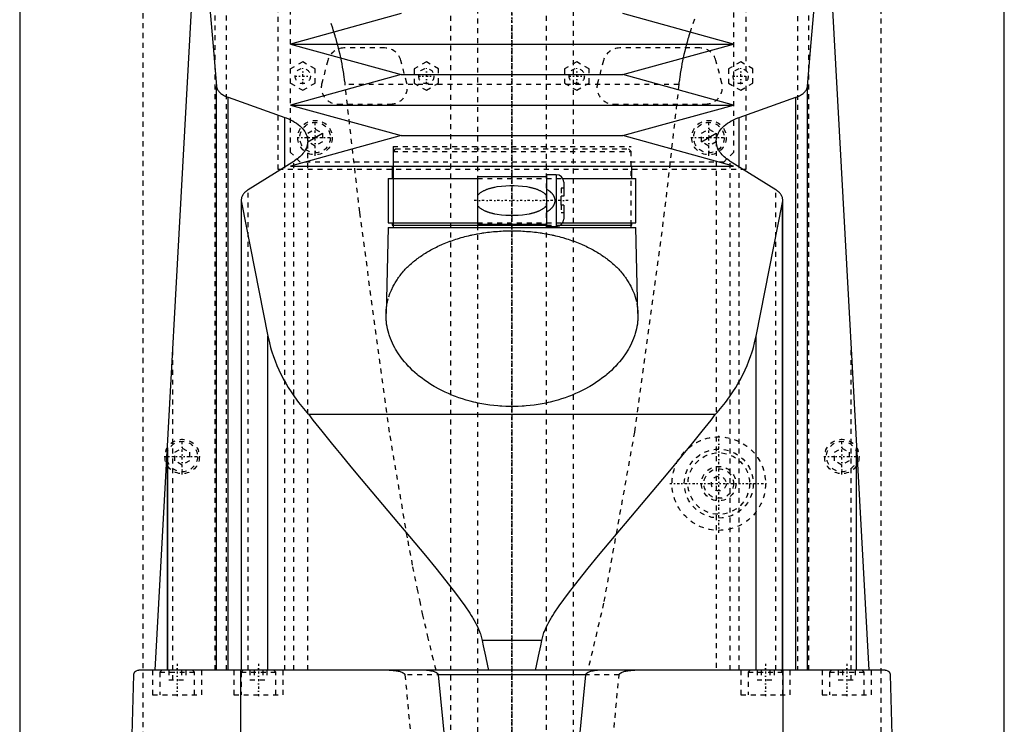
# Model space of a CAD drawing. Extents: x -120 to 120, y -123 to 447.
# Tile 6 of 11: x -100 to 100, y 106 to 249. Entities that reach past the tile are written whole.
import ezdxf

# ---------------------------------------------------------------- set-up
doc = ezdxf.new("R2010")
doc.units = 0
doc.linetypes.add('CENTER', pattern=[1.5, 0.45, -0.5, 0.05, -0.5])
doc.linetypes.add('DASHED', pattern=[2, 1, -1])
for name, color, linetype in [('AM_0', 7, 'CONTINUOUS'), ('AM_10', 7, 'CONTINUOUS'), ('AM_3', 7, 'DASHED'), ('AM_7', 7, 'CENTER')]:
    doc.layers.add(name, color=color, linetype=linetype)

msp = doc.modelspace()

# ---------------------------------------------------------------- linework, layer by layer
at = {"layer": 'AM_0', "color": 7, "linetype": 'CONTINUOUS'}
for p, q in [((-100, 363), (-100, 25)), ((100, 25), (100, 363)), ((-72.48, 116.6), (-61.98, 307.16)), ((61.98, 307.16), (72.48, 116.6)), ((-22.5, 250), (-45, 243.8)), ((45, 243.8), (22.5, 250)), ((-45, 243.8), (-22.5, 237.6)), ((-45, 243.8), (45, 243.8)), ((22.5, 237.6), (45, 243.8)), ((-22.5, 237.6), (-45, 231.4)), ((-22.5, 237.6), (22.5, 237.6)), ((45, 231.4), (22.5, 237.6)), ((-60, 116.6), (-60, 235.17)), ((60, 116.6), (60, 235.17)), ((-57.68, 116.6), (-57.68, 232.98)), ((-57.68, 232.98), (-46.13, 228.89)), ((46.13, 228.89), (57.68, 232.98)), ((57.68, 116.6), (57.68, 232.98)), ((-45, 231.4), (-22.5, 225.2)), ((-45, 231.4), (45, 231.4)), ((22.5, 225.2), (45, 231.4)), ((-46.13, 218.85), (-46.13, 228.89)), ((46.13, 218.85), (46.13, 228.89)), ((-22.5, 225.2), (-45, 219)), ((-22.5, 225.2), (22.5, 225.2)), ((45, 219), (22.5, 225.2)), ((-44.32, 219.97), (-53.59, 214.2)), ((-45, 219), (45, 219)), ((-24.35, 219), (-24.35, 216.5)), ((24.35, 216.5), (24.35, 219)), ((53.59, 214.2), (44.32, 219.97)), ((-25.15, 216.5), (-25.15, 207.5)), ((-25.15, 216.5), (-7, 216.5)), ((7, 216.8), (-7, 216.8)), ((-7, 216.8), (-7, 207.2)), ((9, 217.25), (7, 217.25)), ((7, 217.25), (7, 206.75)), ((9, 217.25), (9, 206.75)), ((10.3, 216.5), (25.15, 216.5)), ((25.15, 207.5), (25.15, 216.5)), ((10.5, 215.75), (10.5, 212.9)), ((-55, 212.05), (-55, 116.6)), ((10, 211.1), (10, 212.9)), ((10.5, 212.9), (10, 212.9)), ((55, 116.6), (55, 212.05)), ((-54.96, 116.6), (-54.96, 211.64)), ((-54.96, 211.64), (-49.57, 184.45)), ((10.5, 211.1), (10, 211.1)), ((10.5, 211.1), (10.5, 208.25)), ((49.57, 184.45), (54.96, 211.64)), ((54.96, 116.6), (54.96, 211.64)), ((-25.17, 206.5), (-25.59, 189.04)), ((-25.17, 206.5), (25.18, 206.5)), ((-25.15, 207.5), (-7, 207.5)), ((-24.35, 207.5), (-24.35, 207)), ((-24.35, 207), (7, 207)), ((-24.17, 207), (-24.17, 206.5)), ((-7, 207.2), (7, 207.2)), ((7, 206.75), (9, 206.75)), ((9.83, 207), (24.35, 207)), ((10.3, 207.5), (25.15, 207.5)), ((24.18, 206.5), (24.18, 207)), ((24.35, 207), (24.35, 207.5)), ((25.59, 189.04), (25.18, 206.5)), ((-49.57, 116.6), (-49.57, 184.45)), ((49.57, 116.6), (49.57, 184.45)), ((41.3, 168.52), (-41.3, 168.52)), ((-70, 116.6), (-70, 161.75)), ((-70, 161.67), (-70, 116.6)), ((70, 116.6), (70, 161.75)), ((70, 116.6), (70, 161.67)), ((6.05, 122.62), (-6.05, 122.62)), ((75.83, 116.6), (-75.83, 116.6)), ((-55.06, 34.5), (-55.06, 116.6)), ((55.06, 34.5), (55.06, 116.6)), ((-79, 34.5), (-76.83, 115.63)), ((14.95, 115.63), (-14.95, 115.63)), ((76.83, 115.63), (79, 34.5))]:
    msp.add_line(p, q, dxfattribs=at)
for points in [[(-63.73, 275.44, 0), (-63.09, 269.45, 0), (-61.84, 256.58, 0), (-60.6, 242.59, 0), (-60, 235.17, 0)], [(60, 235.17, 0), (60.6, 242.59, 0), (61.84, 256.58, 0), (63.09, 269.45, 0), (63.73, 275.44, 0)], [(-60, 235.17, 0), (-59.99, 235.1, 0), (-59.96, 234.97, 0), (-59.93, 234.83, 0), (-59.9, 234.76, 0), (-59.88, 234.69, 0), (-59.81, 234.55, 0), (-59.73, 234.41, 0), (-59.64, 234.27, 0), (-59.53, 234.14, 0), (-59.41, 234.01, 0), (-59.34, 233.94, 0), (-59.28, 233.88, 0), (-59.13, 233.75, 0), (-58.97, 233.63, 0), (-58.81, 233.52, 0), (-58.63, 233.41, 0), (-58.44, 233.31, 0), (-58.34, 233.26, 0), (-58.24, 233.21, 0), (-58.03, 233.12, 0), (-57.8, 233.03, 0), (-57.68, 232.98, 0)], [(57.68, 232.98, 0), (57.8, 233.03, 0), (58.03, 233.12, 0), (58.24, 233.21, 0), (58.34, 233.26, 0), (58.44, 233.31, 0), (58.63, 233.41, 0), (58.81, 233.52, 0), (58.97, 233.63, 0), (59.13, 233.75, 0), (59.28, 233.88, 0), (59.34, 233.94, 0), (59.41, 234.01, 0), (59.53, 234.14, 0), (59.64, 234.27, 0), (59.73, 234.41, 0), (59.81, 234.55, 0), (59.88, 234.69, 0), (59.9, 234.76, 0), (59.93, 234.83, 0), (59.96, 234.97, 0), (59.99, 235.1, 0), (60, 235.17, 0)], [(-46.13, 228.89, 0), (-45.89, 228.8, 0), (-45.41, 228.6, 0), (-44.96, 228.4, 0), (-44.75, 228.29, 0), (-44.54, 228.18, 0), (-44.16, 227.95, 0), (-43.79, 227.72, 0), (-43.44, 227.46, 0), (-43.12, 227.2, 0), (-42.83, 226.92, 0), (-42.69, 226.78, 0), (-42.56, 226.64, 0), (-42.32, 226.35, 0), (-42.11, 226.05, 0), (-41.94, 225.74, 0), (-41.79, 225.44, 0), (-41.67, 225.13, 0), (-41.63, 224.97, 0), (-41.59, 224.82, 0), (-41.53, 224.51, 0), (-41.5, 224.21, 0), (-41.5, 224.06, 0)], [(41.5, 224.06, 0), (41.5, 224.21, 0), (41.53, 224.51, 0), (41.59, 224.82, 0), (41.63, 224.97, 0), (41.67, 225.13, 0), (41.79, 225.44, 0), (41.94, 225.74, 0), (42.11, 226.05, 0), (42.32, 226.35, 0), (42.56, 226.64, 0), (42.69, 226.78, 0), (42.83, 226.92, 0), (43.12, 227.2, 0), (43.44, 227.46, 0), (43.79, 227.72, 0), (44.16, 227.96, 0), (44.55, 228.18, 0), (44.75, 228.29, 0), (44.96, 228.4, 0), (45.41, 228.6, 0), (45.89, 228.8, 0), (46.13, 228.89, 0)], [(-41.5, 224.06, 0), (-41.5, 223.94, 0), (-41.52, 223.7, 0), (-41.55, 223.47, 0), (-41.58, 223.34, 0), (-41.6, 223.22, 0), (-41.67, 222.98, 0), (-41.76, 222.74, 0), (-41.86, 222.5, 0), (-41.99, 222.25, 0), (-42.13, 222.01, 0), (-42.21, 221.9, 0), (-42.29, 221.78, 0), (-42.47, 221.54, 0), (-42.67, 221.31, 0), (-42.88, 221.09, 0), (-43.11, 220.87, 0), (-43.35, 220.66, 0), (-43.48, 220.55, 0), (-43.61, 220.45, 0), (-43.89, 220.25, 0), (-44.17, 220.06, 0), (-44.32, 219.97, 0)], [(44.32, 219.97, 0), (44.17, 220.06, 0), (43.88, 220.25, 0), (43.61, 220.45, 0), (43.48, 220.56, 0), (43.35, 220.66, 0), (43.1, 220.87, 0), (42.88, 221.09, 0), (42.66, 221.32, 0), (42.47, 221.55, 0), (42.29, 221.78, 0), (42.21, 221.9, 0), (42.13, 222.02, 0), (41.99, 222.26, 0), (41.86, 222.5, 0), (41.76, 222.74, 0), (41.67, 222.98, 0), (41.6, 223.22, 0), (41.58, 223.35, 0), (41.55, 223.47, 0), (41.52, 223.7, 0), (41.5, 223.94, 0), (41.5, 224.06, 0)], [(-53.59, 214.2, 0), (-53.66, 214.15, 0), (-53.81, 214.05, 0), (-53.95, 213.94, 0), (-54.01, 213.89, 0), (-54.08, 213.84, 0), (-54.2, 213.72, 0), (-54.31, 213.61, 0), (-54.42, 213.49, 0), (-54.52, 213.37, 0), (-54.61, 213.25, 0), (-54.65, 213.19, 0), (-54.69, 213.13, 0), (-54.76, 213, 0), (-54.82, 212.87, 0), (-54.87, 212.75, 0), (-54.92, 212.62, 0), (-54.95, 212.49, 0), (-54.96, 212.43, 0), (-54.97, 212.36, 0), (-54.99, 212.24, 0), (-55, 212.11, 0), (-55, 212.05, 0)], [(55, 212.05, 0), (55, 212.11, 0), (54.99, 212.24, 0), (54.97, 212.36, 0), (54.96, 212.43, 0), (54.95, 212.49, 0), (54.92, 212.62, 0), (54.87, 212.75, 0), (54.82, 212.87, 0), (54.76, 213, 0), (54.69, 213.13, 0), (54.65, 213.19, 0), (54.61, 213.25, 0), (54.52, 213.37, 0), (54.42, 213.49, 0), (54.31, 213.61, 0), (54.2, 213.72, 0), (54.08, 213.84, 0), (54.01, 213.89, 0), (53.95, 213.94, 0), (53.81, 214.05, 0), (53.66, 214.15, 0), (53.59, 214.2, 0)], [(-55, 212.05, 0), (-55, 211.98, 0), (-54.99, 211.85, 0), (-54.97, 211.71, 0), (-54.96, 211.64, 0)], [(54.96, 211.64, 0), (54.97, 211.71, 0), (54.99, 211.85, 0), (55, 211.98, 0), (55, 212.05, 0)], [(25.59, 189.04, 0), (25.59, 188.81, 0), (25.59, 188.35, 0), (25.56, 187.87, 0), (25.54, 187.64, 0), (25.52, 187.4, 0), (25.46, 186.92, 0), (25.38, 186.43, 0), (25.28, 185.95, 0), (25.16, 185.46, 0), (25.02, 184.97, 0), (24.95, 184.73, 0), (24.87, 184.49, 0), (24.69, 184, 0), (24.49, 183.51, 0), (24.28, 183.02, 0), (24.04, 182.54, 0), (23.78, 182.06, 0), (23.65, 181.82, 0), (23.51, 181.58, 0), (23.21, 181.1, 0), (22.9, 180.63, 0), (22.74, 180.4, 0), (22.57, 180.17, 0), (22.22, 179.71, 0), (21.85, 179.25, 0), (21.66, 179.03, 0), (21.46, 178.8, 0), (21.06, 178.36, 0), (20.63, 177.93, 0), (20.19, 177.51, 0), (19.74, 177.09, 0), (19.27, 176.68, 0), (19.03, 176.48, 0), (18.78, 176.28, 0), (18.28, 175.9, 0), (17.77, 175.52, 0), (17.24, 175.15, 0), (16.69, 174.79, 0), (16.12, 174.44, 0), (15.82, 174.26, 0), (15.52, 174.09, 0), (14.9, 173.75, 0), (14.26, 173.41, 0), (13.6, 173.09, 0), (12.93, 172.79, 0), (12.23, 172.49, 0), (11.87, 172.35, 0), (11.51, 172.21, 0), (10.78, 171.95, 0), (10.04, 171.7, 0), (9.28, 171.46, 0), (8.5, 171.25, 0), (7.72, 171.05, 0), (7.32, 170.96, 0), (6.93, 170.87, 0), (6.12, 170.71, 0), (5.31, 170.57, 0), (4.5, 170.45, 0), (3.68, 170.35, 0), (2.86, 170.27, 0), (2.45, 170.24, 0), (2.04, 170.21, 0), (1.22, 170.17, 0), (0.41, 170.15, 0), (0, 170.15, 0), (-0.41, 170.15, 0), (-1.22, 170.17, 0), (-2.04, 170.21, 0), (-2.45, 170.24, 0), (-2.86, 170.27, 0), (-3.68, 170.35, 0), (-4.5, 170.45, 0), (-5.31, 170.57, 0), (-6.12, 170.71, 0), (-6.93, 170.87, 0), (-7.32, 170.96, 0), (-7.72, 171.05, 0), (-8.5, 171.25, 0), (-9.28, 171.46, 0), (-10.04, 171.7, 0), (-10.78, 171.95, 0), (-11.51, 172.21, 0), (-11.87, 172.35, 0), (-12.23, 172.49, 0), (-12.93, 172.79, 0), (-13.6, 173.09, 0), (-14.26, 173.41, 0), (-14.9, 173.75, 0), (-15.52, 174.09, 0), (-15.82, 174.26, 0), (-16.12, 174.44, 0), (-16.69, 174.79, 0), (-17.24, 175.15, 0), (-17.77, 175.52, 0), (-18.28, 175.9, 0), (-18.78, 176.28, 0), (-19.03, 176.48, 0), (-19.27, 176.68, 0), (-19.74, 177.09, 0), (-20.19, 177.51, 0), (-20.63, 177.93, 0), (-21.06, 178.36, 0), (-21.46, 178.8, 0), (-21.66, 179.03, 0), (-21.85, 179.25, 0), (-22.22, 179.71, 0), (-22.57, 180.17, 0), (-22.74, 180.4, 0), (-22.9, 180.63, 0), (-23.21, 181.1, 0), (-23.51, 181.58, 0), (-23.65, 181.82, 0), (-23.78, 182.06, 0), (-24.04, 182.54, 0), (-24.28, 183.02, 0), (-24.49, 183.51, 0), (-24.69, 184, 0), (-24.87, 184.49, 0), (-24.95, 184.73, 0), (-25.02, 184.97, 0), (-25.16, 185.46, 0), (-25.28, 185.95, 0), (-25.38, 186.43, 0), (-25.46, 186.92, 0), (-25.52, 187.4, 0), (-25.54, 187.64, 0), (-25.56, 187.87, 0), (-25.59, 188.35, 0), (-25.59, 188.81, 0), (-25.59, 189.04, 0)], [(-49.57, 184.45, 0), (-49.48, 184, 0), (-49.28, 183.08, 0), (-49.04, 182.16, 0), (-48.91, 181.7, 0), (-48.77, 181.24, 0), (-48.47, 180.33, 0), (-48.13, 179.42, 0), (-47.76, 178.51, 0), (-47.36, 177.6, 0), (-46.93, 176.7, 0), (-46.7, 176.26, 0), (-46.46, 175.81, 0), (-45.97, 174.92, 0), (-45.44, 174.04, 0), (-44.89, 173.16, 0), (-44.3, 172.3, 0), (-43.68, 171.44, 0), (-43.36, 171.01, 0), (-43.04, 170.59, 0), (-42.36, 169.75, 0), (-41.66, 168.93, 0), (-41.3, 168.52, 0)], [(41.3, 168.52, 0), (41.66, 168.93, 0), (42.36, 169.75, 0), (43.04, 170.59, 0), (43.36, 171.01, 0), (43.68, 171.44, 0), (44.3, 172.3, 0), (44.89, 173.16, 0), (45.44, 174.04, 0), (45.97, 174.92, 0), (46.46, 175.81, 0), (46.7, 176.26, 0), (46.93, 176.7, 0), (47.36, 177.6, 0), (47.76, 178.51, 0), (48.13, 179.42, 0), (48.47, 180.33, 0), (48.77, 181.24, 0), (48.91, 181.7, 0), (49.04, 182.16, 0), (49.28, 183.08, 0), (49.48, 184, 0), (49.57, 184.45, 0)], [(-41.3, 168.52, 0), (-40.44, 167.42, 0), (-38.64, 165.15, 0), (-36.74, 162.81, 0), (-35.76, 161.61, 0), (-34.77, 160.4, 0), (-32.72, 157.92, 0), (-30.63, 155.41, 0), (-28.48, 152.85, 0), (-26.31, 150.27, 0), (-24.12, 147.67, 0), (-23.03, 146.37, 0), (-21.93, 145.07, 0), (-19.76, 142.48, 0), (-17.6, 139.89, 0), (-15.49, 137.32, 0), (-13.43, 134.76, 0), (-11.45, 132.21, 0), (-10.51, 130.94, 0), (-9.59, 129.67, 0), (-8.57, 128.15, 0), (-8.3, 127.72, 0), (-8.03, 127.27, 0), (-7.89, 127.05, 0), (-7.76, 126.83, 0), (-7.51, 126.37, 0), (-7.26, 125.91, 0), (-7.03, 125.44, 0), (-6.81, 124.96, 0), (-6.6, 124.47, 0), (-6.5, 124.22, 0), (-6.41, 123.97, 0), (-6.25, 123.44, 0), (-6.11, 122.9, 0), (-6.05, 122.62, 0)], [(6.05, 122.62, 0), (6.11, 122.9, 0), (6.25, 123.44, 0), (6.41, 123.97, 0), (6.5, 124.22, 0), (6.6, 124.47, 0), (6.81, 124.96, 0), (7.03, 125.44, 0), (7.26, 125.91, 0), (7.51, 126.37, 0), (7.76, 126.83, 0), (7.89, 127.05, 0), (8.03, 127.27, 0), (8.3, 127.72, 0), (8.57, 128.15, 0), (9.59, 129.67, 0), (10.51, 130.94, 0), (11.45, 132.21, 0), (13.43, 134.76, 0), (15.49, 137.32, 0), (17.6, 139.89, 0), (19.76, 142.48, 0), (21.93, 145.07, 0), (23.03, 146.37, 0), (24.12, 147.67, 0), (26.31, 150.27, 0), (28.48, 152.85, 0), (30.63, 155.41, 0), (32.72, 157.92, 0), (34.77, 160.4, 0), (35.76, 161.61, 0), (36.74, 162.81, 0), (38.64, 165.15, 0), (40.44, 167.42, 0), (41.3, 168.52, 0)], [(-6.05, 122.62, 0), (-5.83, 121.51, 0), (-5.4, 119.43, 0), (-4.97, 117.5, 0), (-4.76, 116.6, 0)], [(4.76, 116.6, 0), (4.97, 117.5, 0), (5.4, 119.43, 0), (5.83, 121.51, 0), (6.05, 122.62, 0)], [(-76.83, 115.63, 0), (-76.83, 115.63, 0), (-76.83, 115.63, 0), (-76.83, 115.63, 0), (-76.83, 115.63, 0), (-76.83, 115.63, 0), (-76.83, 115.63, 0), (-76.83, 115.63, 0), (-76.83, 115.63, 0), (-76.83, 115.64, 0), (-76.83, 115.64, 0), (-76.83, 115.64, 0), (-76.83, 115.65, 0), (-76.83, 115.65, 0), (-76.83, 115.65, 0), (-76.83, 115.66, 0), (-76.83, 115.66, 0), (-76.83, 115.66, 0), (-76.83, 115.66, 0), (-76.83, 115.66, 0), (-76.83, 115.67, 0), (-76.83, 115.67, 0), (-76.83, 115.67, 0), (-76.83, 115.68, 0), (-76.83, 115.68, 0), (-76.83, 115.68, 0), (-76.83, 115.68, 0), (-76.83, 115.68, 0), (-76.83, 115.69, 0), (-76.83, 115.69, 0), (-76.82, 115.71, 0), (-76.82, 115.72, 0), (-76.82, 115.73, 0), (-76.82, 115.74, 0), (-76.82, 115.75, 0), (-76.82, 115.75, 0), (-76.82, 115.76, 0), (-76.82, 115.76, 0), (-76.82, 115.77, 0), (-76.81, 115.8, 0), (-76.81, 115.82, 0), (-76.8, 115.83, 0), (-76.79, 115.87, 0), (-76.78, 115.9, 0), (-76.75, 115.98, 0), (-76.7, 116.09, 0), (-76.68, 116.13, 0), (-76.65, 116.17, 0), (-76.6, 116.24, 0), (-76.55, 116.3, 0), (-76.35, 116.45, 0), (-76, 116.59, 0), (-75.83, 116.6, 0)], [(-14.95, 115.63, 0), (-14.95, 115.63, 0), (-14.95, 115.63, 0), (-14.95, 115.64, 0), (-14.95, 115.64, 0), (-14.95, 115.64, 0), (-14.95, 115.65, 0), (-14.95, 115.65, 0), (-14.95, 115.66, 0), (-14.95, 115.67, 0), (-14.95, 115.67, 0), (-14.95, 115.67, 0), (-14.96, 115.68, 0), (-14.96, 115.68, 0), (-14.96, 115.69, 0), (-14.96, 115.69, 0), (-14.96, 115.7, 0), (-14.96, 115.7, 0), (-14.96, 115.71, 0), (-14.97, 115.71, 0), (-14.97, 115.71, 0), (-14.97, 115.72, 0), (-14.97, 115.72, 0), (-14.97, 115.72, 0), (-14.97, 115.73, 0), (-14.98, 115.73, 0), (-14.98, 115.74, 0), (-14.98, 115.74, 0), (-14.98, 115.74, 0), (-14.98, 115.75, 0), (-14.99, 115.75, 0), (-14.99, 115.76, 0), (-14.99, 115.76, 0), (-14.99, 115.77, 0), (-15, 115.77, 0), (-15, 115.77, 0), (-15, 115.78, 0), (-15.01, 115.79, 0), (-15.03, 115.82, 0), (-15.05, 115.84, 0), (-15.07, 115.87, 0), (-15.09, 115.88, 0), (-15.1, 115.89, 0), (-15.12, 115.91, 0), (-15.15, 115.93, 0), (-15.17, 115.95, 0), (-15.2, 115.97, 0), (-15.23, 115.99, 0), (-15.24, 116, 0), (-15.26, 116.01, 0), (-15.28, 116.03, 0), (-15.31, 116.04, 0), (-15.33, 116.05, 0), (-15.34, 116.06, 0), (-15.37, 116.08, 0), (-15.4, 116.09, 0), (-15.41, 116.1, 0), (-15.43, 116.11, 0), (-15.46, 116.12, 0), (-15.49, 116.13, 0), (-15.59, 116.18, 0), (-15.76, 116.24, 0), (-15.94, 116.3, 0), (-16.13, 116.36, 0), (-16.32, 116.4, 0), (-16.41, 116.42, 0), (-16.51, 116.44, 0), (-16.71, 116.48, 0), (-16.9, 116.51, 0), (-17.1, 116.54, 0), (-17.29, 116.56, 0), (-17.49, 116.57, 0), (-17.58, 116.58, 0), (-17.68, 116.59, 0), (-17.87, 116.6, 0), (-18.05, 116.6, 0), (-18.15, 116.6, 0)], [(18.15, 116.6, 0), (18.05, 116.6, 0), (17.87, 116.6, 0), (17.68, 116.59, 0), (17.58, 116.58, 0), (17.49, 116.57, 0), (17.29, 116.56, 0), (17.1, 116.54, 0), (16.9, 116.51, 0), (16.71, 116.48, 0), (16.51, 116.44, 0), (16.41, 116.42, 0), (16.32, 116.4, 0), (16.13, 116.36, 0), (15.94, 116.3, 0), (15.76, 116.24, 0), (15.59, 116.18, 0), (15.49, 116.13, 0), (15.46, 116.12, 0), (15.43, 116.11, 0), (15.41, 116.1, 0), (15.4, 116.09, 0), (15.37, 116.08, 0), (15.34, 116.06, 0), (15.33, 116.05, 0), (15.31, 116.04, 0), (15.28, 116.03, 0), (15.26, 116.01, 0), (15.24, 116, 0), (15.23, 115.99, 0), (15.2, 115.97, 0), (15.17, 115.95, 0), (15.15, 115.93, 0), (15.12, 115.91, 0), (15.1, 115.89, 0), (15.09, 115.88, 0), (15.07, 115.87, 0), (15.05, 115.84, 0), (15.03, 115.82, 0), (15.01, 115.79, 0), (15, 115.78, 0), (15, 115.77, 0), (15, 115.77, 0), (14.99, 115.77, 0), (14.99, 115.76, 0), (14.99, 115.76, 0), (14.99, 115.75, 0), (14.98, 115.75, 0), (14.98, 115.74, 0), (14.98, 115.74, 0), (14.98, 115.74, 0), (14.98, 115.73, 0), (14.97, 115.73, 0), (14.97, 115.72, 0), (14.97, 115.72, 0), (14.97, 115.72, 0), (14.97, 115.71, 0), (14.97, 115.71, 0), (14.96, 115.71, 0), (14.96, 115.7, 0), (14.96, 115.7, 0), (14.96, 115.69, 0), (14.96, 115.69, 0), (14.96, 115.68, 0), (14.96, 115.68, 0), (14.95, 115.67, 0), (14.95, 115.67, 0), (14.95, 115.67, 0), (14.95, 115.66, 0), (14.95, 115.65, 0), (14.95, 115.65, 0), (14.95, 115.64, 0), (14.95, 115.64, 0), (14.95, 115.64, 0), (14.95, 115.63, 0), (14.95, 115.63, 0), (14.95, 115.63, 0)], [(75.83, 116.6, 0), (76, 116.59, 0), (76.35, 116.45, 0), (76.55, 116.3, 0), (76.6, 116.24, 0), (76.65, 116.17, 0), (76.68, 116.13, 0), (76.7, 116.09, 0), (76.75, 115.98, 0), (76.78, 115.9, 0), (76.79, 115.87, 0), (76.8, 115.83, 0), (76.81, 115.82, 0), (76.81, 115.8, 0), (76.82, 115.77, 0), (76.82, 115.76, 0), (76.82, 115.76, 0), (76.82, 115.75, 0), (76.82, 115.75, 0), (76.82, 115.74, 0), (76.82, 115.73, 0), (76.82, 115.72, 0), (76.82, 115.71, 0), (76.83, 115.69, 0), (76.83, 115.69, 0), (76.83, 115.68, 0), (76.83, 115.68, 0), (76.83, 115.68, 0), (76.83, 115.68, 0), (76.83, 115.68, 0), (76.83, 115.67, 0), (76.83, 115.67, 0), (76.83, 115.67, 0), (76.83, 115.66, 0), (76.83, 115.66, 0), (76.83, 115.66, 0), (76.83, 115.66, 0), (76.83, 115.66, 0), (76.83, 115.65, 0), (76.83, 115.65, 0), (76.83, 115.65, 0), (76.83, 115.64, 0), (76.83, 115.64, 0), (76.83, 115.64, 0), (76.83, 115.63, 0), (76.83, 115.63, 0), (76.83, 115.63, 0), (76.83, 115.63, 0), (76.83, 115.63, 0), (76.83, 115.63, 0), (76.83, 115.63, 0), (76.83, 115.63, 0), (76.83, 115.63, 0)], [(-12.5, 90.94, 0), (-14.95, 115.63, 0)], [(14.95, 115.63, 0), (12.5, 90.94, 0)]]:
    msp.add_polyline3d(points, dxfattribs=at)
for centre, start, end in [((9, 215.75), 0, 90), ((9, 208.25), 270, 0)]:
    msp.add_arc(centre, 1.5, start, end, dxfattribs=at)
at = {"layer": 'AM_10', "color": 7, "linetype": 'CONTINUOUS'}
for p, q in [((-41.5, 223.93), (-38.5, 225.67)), ((38.5, 223.93), (41.5, 225.67))]:
    msp.add_line(p, q, dxfattribs=at)
at = {"layer": 'AM_3', "color": 6, "linetype": 'DASHED'}
for p, q in [((-7, 421), (-7, -97.5)), ((7, -97.5), (7, 421)), ((-12.5, 405.5), (-12.5, -56.5)), ((12.5, -56.5), (12.5, 405.5)), ((-75, 380), (-75, 68)), ((75, 68), (75, 380)), ((-74.95, 69.05), (-74.95, 374.95)), ((74.95, 374.95), (74.95, 69.05)), ((-58, 116.6), (-58, 315.44)), ((58, 315.44), (58, 116.6)), ((-60.27, 116.6), (-60.27, 312.71)), ((60.27, 116.6), (60.27, 312.71)), ((-47.5, 218.3), (-47.5, 311.3)), ((47.5, 311.3), (47.5, 218.3)), ((-45, 221.8), (-45, 306.25)), ((45, 256.2), (45, 221.8)), ((-25.87, 243), (-34.13, 243)), ((38.13, 243), (21.87, 243)), ((-42.5, 240.19), (-45, 238.74)), ((-40, 238.74), (-42.5, 240.19)), ((-37.42, 240.47), (-38.63, 235.87)), ((-21.37, 235.87), (-22.58, 240.47)), ((-17.4, 240.19), (-19.9, 238.74)), ((-14.9, 238.74), (-17.4, 240.19)), ((13.15, 240.19), (10.65, 238.74)), ((15.65, 238.74), (13.15, 240.19)), ((18.58, 240.47), (17.37, 235.87)), ((42.63, 235.87), (41.42, 240.47)), ((46.45, 240.19), (43.95, 238.74)), ((48.95, 238.74), (46.45, 240.19)), ((-40, 235.86), (-40, 238.74)), ((-19.9, 238.74), (-19.9, 235.86)), ((-14.9, 235.86), (-14.9, 238.74)), ((10.65, 238.74), (10.65, 235.86)), ((15.65, 235.86), (15.65, 238.74)), ((43.95, 238.74), (43.95, 235.86)), ((48.95, 235.86), (48.95, 238.74)), ((-45, 235.86), (-42.5, 234.41)), ((-42.5, 234.41), (-40, 235.86)), ((33.89, 235.56), (-33.89, 235.56)), ((-19.9, 235.86), (-17.4, 234.41)), ((-17.4, 234.41), (-14.9, 235.86)), ((10.65, 235.86), (13.15, 234.41)), ((13.15, 234.41), (15.65, 235.86)), ((43.95, 235.86), (46.45, 234.41)), ((46.45, 234.41), (48.95, 235.86)), ((-35.34, 231.6), (-24.66, 231.6)), ((20.66, 231.6), (39.34, 231.6)), ((-41.5, 225.67), (-40, 226.53)), ((-40, 226.53), (-38.5, 225.67)), ((38.5, 225.67), (40, 226.53)), ((40, 226.53), (41.5, 225.67)), ((-41.5, 224.06), (-41.5, 225.67)), ((-41.5, 116.6), (-41.5, 224.06)), ((-38.5, 225.67), (-38.5, 223.93)), ((38.5, 223.93), (38.5, 225.67)), ((41.5, 225.67), (41.5, 224.06)), ((41.5, 224.06), (41.5, 116.6)), ((-40, 223.07), (-41.5, 223.93)), ((-38.5, 223.93), (-40, 223.07)), ((-24.17, 223), (-24.17, 207)), ((-24.17, 223), (24.18, 223)), ((-23.67, 222.5), (-24.17, 222)), ((-24.17, 222), (-24.17, 207)), ((-24.17, 222), (24.18, 222)), ((-23.67, 222.5), (23.68, 222.5)), ((24.18, 222), (23.68, 222.5)), ((24.18, 207), (24.18, 223)), ((24.18, 207), (24.18, 222)), ((40, 223.07), (38.5, 223.93)), ((41.5, 223.93), (40, 223.07)), ((-43, 219.8), (-45, 221.8)), ((45, 221.8), (43, 219.8)), ((47.5, 218.3), (-47.5, 218.3)), ((-46.13, 116.6), (-46.13, 218.85)), ((-44.32, 116.6), (-44.32, 219.97)), ((43, 219.8), (-43, 219.8)), ((44.32, 116.6), (44.32, 219.97)), ((46.13, 116.6), (46.13, 218.85)), ((-7, 216.5), (10.3, 216.5)), ((-53.59, 116.6), (-53.59, 214.2)), ((10, 214.5), (10, 212.9)), ((10.5, 214.5), (10, 214.5)), ((53.59, 116.6), (53.59, 214.2)), ((10, 211.1), (10, 209.5)), ((10.5, 209.5), (10, 209.5)), ((-7, 207.5), (10.3, 207.5)), ((7, 207), (9.83, 207)), ((-68.87, 114.6), (-68.87, 182.23)), ((68.87, 114.6), (68.87, 182.23)), ((-70, 116.6), (-70, 161.71)), ((-70, 161.67), (-70, 161.71)), ((-68.5, 160.87), (-67, 161.73)), ((-68.5, 159.13), (-68.5, 160.87)), ((-67, 161.73), (-65.5, 160.87)), ((-65.5, 160.87), (-65.5, 159.13)), ((65.5, 160.87), (67, 161.73)), ((65.5, 159.13), (65.5, 160.87)), ((67, 161.73), (68.5, 160.87)), ((68.5, 160.87), (68.5, 159.13)), ((70, 116.6), (70, 161.71)), ((-67, 158.27), (-68.5, 159.13)), ((-65.5, 159.13), (-67, 158.27)), ((67, 158.27), (65.5, 159.13)), ((68.5, 159.13), (67, 158.27)), ((-73, 116.6), (-73, 111.6)), ((-71.1, 116.6), (-71.5, 116.2)), ((-71.5, 116.2), (-71.5, 111.6)), ((-71.5, 116.2), (-64.5, 116.2)), ((-69.73, 116.6), (-69.73, 114.6)), ((-67.13, 116.6), (-67.13, 114.6)), ((-66.27, 116.6), (-66.27, 114.6)), ((-64.5, 116.2), (-64.9, 116.6)), ((-64.5, 111.6), (-64.5, 116.2)), ((-63, 111.6), (-63, 116.6)), ((-56.5, 116.6), (-56.5, 111.6)), ((-54.6, 116.6), (-55, 116.2)), ((-55, 116.2), (-55, 111.6)), ((-55, 116.2), (-48, 116.2)), ((-53.23, 116.6), (-53.23, 114.6)), ((-52.37, 116.6), (-52.37, 114.6)), ((-50.63, 116.6), (-50.63, 114.6)), ((-49.77, 116.6), (-49.77, 114.6)), ((-48, 116.2), (-48.4, 116.6)), ((-48, 111.6), (-48, 116.2)), ((-46.5, 111.6), (-46.5, 116.6)), ((46.5, 116.6), (46.5, 111.6)), ((48.4, 116.6), (48, 116.2)), ((48, 116.2), (48, 111.6)), ((48, 116.2), (55, 116.2)), ((49.77, 116.6), (49.77, 114.6)), ((50.63, 116.6), (50.63, 114.6)), ((52.37, 116.6), (52.37, 114.6)), ((53.23, 116.6), (53.23, 114.6)), ((55, 116.2), (54.6, 116.6)), ((55, 111.6), (55, 116.2)), ((56.5, 111.6), (56.5, 116.6)), ((63, 116.6), (63, 111.6)), ((64.9, 116.6), (64.5, 116.2)), ((64.5, 116.2), (64.5, 111.6)), ((64.5, 116.2), (71.5, 116.2)), ((66.27, 116.6), (66.27, 114.6)), ((67.13, 116.6), (67.13, 114.6)), ((69.73, 116.6), (69.73, 114.6)), ((71.5, 116.2), (71.1, 116.6)), ((71.5, 111.6), (71.5, 116.2)), ((73, 111.6), (73, 116.6)), ((-69.73, 114.6), (-66.27, 114.6)), ((-53.23, 114.6), (-49.77, 114.6)), ((21.74, 115.63), (-21.74, 115.63)), ((49.77, 114.6), (53.23, 114.6)), ((66.27, 114.6), (69.73, 114.6)), ((-73, 111.6), (-63, 111.6)), ((-56.5, 111.6), (-46.5, 111.6)), ((46.5, 111.6), (56.5, 111.6)), ((63, 111.6), (73, 111.6))]:
    msp.add_line(p, q, dxfattribs=at)
for points in [[(-33.89, 235.56, 0), (-33.92, 235.89, 0), (-34, 236.54, 0), (-34.09, 237.19, 0), (-34.14, 237.52, 0), (-34.19, 237.84, 0), (-34.29, 238.49, 0), (-34.4, 239.13, 0), (-34.52, 239.78, 0), (-34.65, 240.42, 0), (-34.79, 241.06, 0), (-34.86, 241.37, 0), (-34.93, 241.69, 0), (-35.08, 242.33, 0), (-35.23, 242.96, 0), (-35.4, 243.59, 0), (-35.57, 244.21, 0), (-35.74, 244.84, 0), (-35.83, 245.15, 0), (-35.93, 245.46, 0), (-36.12, 246.09, 0), (-36.31, 246.71, 0), (-36.41, 247.01, 0), (-37.04, 248.86, 0)], [(37.04, 248.86, 0), (36.41, 247.01, 0), (36.31, 246.71, 0), (36.12, 246.09, 0), (35.93, 245.46, 0), (35.83, 245.15, 0), (35.74, 244.84, 0), (35.57, 244.21, 0), (35.4, 243.59, 0), (35.23, 242.96, 0), (35.08, 242.33, 0), (34.93, 241.69, 0), (34.86, 241.37, 0), (34.79, 241.06, 0), (34.65, 240.42, 0), (34.52, 239.78, 0), (34.4, 239.13, 0), (34.29, 238.49, 0), (34.19, 237.84, 0), (34.14, 237.52, 0), (34.09, 237.19, 0), (34, 236.54, 0), (33.92, 235.89, 0), (33.89, 235.56, 0)], [(-15.41, 116.6, 0), (-15.95, 118.69, 0), (-17.01, 123.08, 0), (-18.08, 127.76, 0), (-18.61, 130.2, 0), (-19.13, 132.71, 0), (-20.19, 137.95, 0), (-21.24, 143.47, 0), (-24.88, 164.98, 0), (-30.94, 209.64, 0), (-33.89, 235.56, 0)], [(33.89, 235.56, 0), (30.94, 209.64, 0), (24.88, 164.98, 0), (18.61, 130.2, 0), (15.41, 116.6, 0)], [(-7, 213, 0), (-6.96, 213.06, 0), (-6.87, 213.17, 0), (-6.77, 213.27, 0), (-6.72, 213.32, 0), (-6.68, 213.36, 0), (-6.58, 213.45, 0), (-6.47, 213.54, 0), (-6.37, 213.62, 0), (-6.26, 213.69, 0), (-6.15, 213.76, 0), (-6.1, 213.8, 0), (-6.04, 213.83, 0), (-5.93, 213.9, 0), (-5.81, 213.96, 0), (-5.69, 214.02, 0), (-5.57, 214.08, 0), (-5.45, 214.14, 0), (-5.39, 214.16, 0), (-5.33, 214.19, 0), (-5.2, 214.24, 0), (-5.08, 214.29, 0), (-5.02, 214.31, 0), (-4.95, 214.34, 0), (-4.82, 214.38, 0), (-4.69, 214.43, 0), (-4.63, 214.45, 0), (-4.56, 214.47, 0), (-4.43, 214.51, 0), (-4.3, 214.55, 0), (-4.16, 214.58, 0), (-4.02, 214.62, 0), (-3.89, 214.65, 0), (-3.82, 214.67, 0), (-3.75, 214.68, 0), (-3.61, 214.71, 0), (-3.47, 214.74, 0), (-2.98, 214.83, 0), (-2.12, 214.95, 0), (-1.26, 215.02, 0), (-0.42, 215.05, 0), (0, 215.06, 0), (0.42, 215.05, 0), (1.26, 215.02, 0), (2.12, 214.95, 0), (2.98, 214.83, 0), (3.47, 214.74, 0), (3.61, 214.71, 0), (3.75, 214.68, 0), (3.82, 214.67, 0), (3.89, 214.65, 0), (4.02, 214.62, 0), (4.16, 214.58, 0), (4.3, 214.55, 0), (4.43, 214.51, 0), (4.56, 214.47, 0), (4.63, 214.45, 0), (4.69, 214.43, 0), (4.82, 214.38, 0), (4.95, 214.34, 0), (5.02, 214.31, 0), (5.08, 214.29, 0), (5.2, 214.24, 0), (5.33, 214.19, 0), (5.39, 214.16, 0), (5.45, 214.14, 0), (5.57, 214.08, 0), (5.69, 214.02, 0), (5.81, 213.96, 0), (5.93, 213.9, 0), (6.04, 213.83, 0), (6.1, 213.8, 0), (6.15, 213.76, 0), (6.26, 213.69, 0), (6.37, 213.62, 0), (6.47, 213.54, 0), (6.58, 213.45, 0), (6.68, 213.36, 0), (6.72, 213.32, 0), (6.77, 213.27, 0), (6.87, 213.17, 0), (6.96, 213.06, 0), (7, 213, 0)], [(7, 214.35, 0), (7.15, 214.26, 0), (7.31, 214.16, 0), (7.36, 214.12, 0), (7.41, 214.09, 0), (7.43, 214.07, 0), (7.45, 214.06, 0), (7.5, 214.02, 0), (7.54, 213.99, 0), (7.59, 213.96, 0), (7.63, 213.92, 0), (7.68, 213.88, 0), (7.7, 213.87, 0), (7.72, 213.85, 0), (7.76, 213.81, 0), (7.8, 213.77, 0), (7.82, 213.76, 0), (7.84, 213.74, 0), (7.88, 213.7, 0), (7.92, 213.66, 0), (7.94, 213.64, 0), (7.96, 213.62, 0), (8, 213.58, 0), (8.04, 213.54, 0), (8.07, 213.5, 0), (8.11, 213.46, 0), (8.14, 213.42, 0), (8.16, 213.4, 0), (8.18, 213.38, 0), (8.21, 213.33, 0), (8.24, 213.29, 0), (8.27, 213.25, 0), (8.3, 213.2, 0), (8.33, 213.16, 0), (8.35, 213.13, 0), (8.36, 213.11, 0), (8.39, 213.06, 0), (8.42, 213.01, 0), (8.45, 212.96, 0), (8.47, 212.91, 0), (8.5, 212.86, 0), (8.51, 212.83, 0), (8.52, 212.8, 0), (8.54, 212.75, 0), (8.57, 212.7, 0), (8.58, 212.64, 0), (8.6, 212.59, 0), (8.62, 212.53, 0), (8.63, 212.5, 0), (8.63, 212.48, 0), (8.65, 212.42, 0), (8.66, 212.36, 0), (8.67, 212.31, 0), (8.68, 212.25, 0), (8.68, 212.19, 0), (8.69, 212.17, 0), (8.69, 212.14, 0), (8.69, 212.08, 0), (8.69, 212.03, 0), (8.69, 212, 0), (8.69, 211.97, 0), (8.69, 211.92, 0), (8.69, 211.86, 0), (8.69, 211.83, 0), (8.68, 211.81, 0), (8.68, 211.75, 0), (8.67, 211.69, 0), (8.66, 211.64, 0), (8.65, 211.58, 0), (8.63, 211.52, 0), (8.63, 211.5, 0), (8.62, 211.47, 0), (8.6, 211.41, 0), (8.58, 211.36, 0), (8.57, 211.3, 0), (8.54, 211.25, 0), (8.52, 211.2, 0), (8.51, 211.17, 0), (8.5, 211.14, 0), (8.47, 211.09, 0), (8.45, 211.04, 0), (8.42, 210.99, 0), (8.39, 210.94, 0), (8.36, 210.89, 0), (8.35, 210.87, 0), (8.33, 210.84, 0), (8.3, 210.8, 0), (8.27, 210.75, 0), (8.24, 210.71, 0), (8.21, 210.67, 0), (8.18, 210.62, 0), (8.16, 210.6, 0), (8.14, 210.58, 0), (8.11, 210.54, 0), (8.07, 210.5, 0), (8.04, 210.46, 0), (8, 210.42, 0), (7.96, 210.38, 0), (7.94, 210.36, 0), (7.92, 210.34, 0), (7.88, 210.3, 0), (7.84, 210.26, 0), (7.82, 210.24, 0), (7.8, 210.23, 0), (7.76, 210.19, 0), (7.72, 210.15, 0), (7.7, 210.13, 0), (7.68, 210.12, 0), (7.63, 210.08, 0), (7.59, 210.04, 0), (7.54, 210.01, 0), (7.5, 209.98, 0), (7.45, 209.94, 0), (7.43, 209.93, 0), (7.41, 209.91, 0), (7.36, 209.88, 0), (7.31, 209.84, 0), (7.15, 209.74, 0), (7, 209.65, 0)], [(7, 211, 0), (6.96, 210.94, 0), (6.87, 210.83, 0), (6.77, 210.73, 0), (6.72, 210.68, 0), (6.68, 210.64, 0), (6.58, 210.55, 0), (6.47, 210.46, 0), (6.37, 210.38, 0), (6.26, 210.31, 0), (6.15, 210.24, 0), (6.1, 210.2, 0), (6.04, 210.17, 0), (5.93, 210.1, 0), (5.81, 210.04, 0), (5.69, 209.98, 0), (5.57, 209.92, 0), (5.45, 209.86, 0), (5.39, 209.84, 0), (5.33, 209.81, 0), (5.2, 209.76, 0), (5.08, 209.71, 0), (5.02, 209.69, 0), (4.95, 209.66, 0), (4.82, 209.62, 0), (4.69, 209.57, 0), (4.63, 209.55, 0), (4.56, 209.53, 0), (4.43, 209.49, 0), (4.3, 209.45, 0), (4.16, 209.42, 0), (4.02, 209.38, 0), (3.89, 209.35, 0), (3.82, 209.33, 0), (3.75, 209.32, 0), (3.61, 209.29, 0), (3.47, 209.26, 0), (2.98, 209.17, 0), (2.12, 209.05, 0), (1.26, 208.98, 0), (0.42, 208.95, 0), (0, 208.94, 0), (-0.42, 208.95, 0), (-1.26, 208.98, 0), (-2.12, 209.05, 0), (-2.98, 209.17, 0), (-3.47, 209.26, 0), (-3.61, 209.29, 0), (-3.75, 209.32, 0), (-3.82, 209.33, 0), (-3.89, 209.35, 0), (-4.02, 209.38, 0), (-4.16, 209.42, 0), (-4.3, 209.45, 0), (-4.43, 209.49, 0), (-4.56, 209.53, 0), (-4.63, 209.55, 0), (-4.69, 209.57, 0), (-4.82, 209.62, 0), (-4.95, 209.66, 0), (-5.02, 209.69, 0), (-5.08, 209.71, 0), (-5.2, 209.76, 0), (-5.33, 209.81, 0), (-5.39, 209.84, 0), (-5.45, 209.86, 0), (-5.57, 209.92, 0), (-5.69, 209.98, 0), (-5.81, 210.04, 0), (-5.93, 210.1, 0), (-6.04, 210.17, 0), (-6.1, 210.2, 0), (-6.15, 210.24, 0), (-6.26, 210.31, 0), (-6.37, 210.38, 0), (-6.47, 210.46, 0), (-6.58, 210.55, 0), (-6.68, 210.64, 0), (-6.72, 210.68, 0), (-6.77, 210.73, 0), (-6.87, 210.83, 0), (-6.96, 210.94, 0), (-7, 211, 0)], [(-25.59, 189.04, 0), (-25.56, 189.72, 0), (-25.37, 191.08, 0), (-25.03, 192.45, 0), (-24.79, 193.14, 0), (-24.51, 193.82, 0), (-24.13, 194.61, 0), (-24.01, 194.83, 0), (-23.89, 195.05, 0), (-23.83, 195.16, 0), (-23.76, 195.28, 0), (-23.63, 195.5, 0), (-23.49, 195.72, 0), (-23.35, 195.93, 0), (-23.2, 196.15, 0), (-23.05, 196.37, 0), (-22.97, 196.47, 0), (-22.89, 196.58, 0), (-22.73, 196.79, 0), (-22.56, 197.01, 0), (-22.39, 197.22, 0), (-22.22, 197.42, 0), (-22.04, 197.63, 0), (-21.95, 197.73, 0), (-21.85, 197.84, 0), (-21.67, 198.04, 0), (-21.47, 198.24, 0), (-21.28, 198.44, 0), (-21.07, 198.64, 0), (-20.87, 198.83, 0), (-20.76, 198.93, 0), (-20.66, 199.03, 0), (-20.44, 199.22, 0), (-20.23, 199.41, 0), (-20, 199.59, 0), (-19.78, 199.78, 0), (-19.55, 199.96, 0), (-19.43, 200.05, 0), (-19.31, 200.14, 0), (-19.08, 200.32, 0), (-18.83, 200.49, 0), (-18.71, 200.58, 0), (-18.59, 200.67, 0), (-18.34, 200.84, 0), (-18.09, 201, 0), (-17.96, 201.09, 0), (-17.83, 201.17, 0), (-17.58, 201.33, 0), (-17.32, 201.49, 0), (-17.05, 201.65, 0), (-16.78, 201.8, 0), (-16.5, 201.96, 0), (-16.36, 202.04, 0), (-16.22, 202.11, 0), (-15.94, 202.26, 0), (-15.64, 202.41, 0), (-15.35, 202.56, 0), (-15.04, 202.71, 0), (-14.73, 202.85, 0), (-14.58, 202.92, 0), (-14.42, 202.99, 0), (-14.1, 203.13, 0), (-13.78, 203.27, 0), (-13.45, 203.4, 0), (-13.12, 203.53, 0), (-12.78, 203.66, 0), (-12.61, 203.72, 0), (-12.44, 203.78, 0), (-12.1, 203.91, 0), (-11.75, 204.02, 0), (-11.4, 204.14, 0), (-11.04, 204.25, 0), (-10.68, 204.36, 0), (-10.5, 204.41, 0), (-10.32, 204.47, 0), (-9.95, 204.57, 0), (-9.58, 204.67, 0), (-9.21, 204.76, 0), (-8.83, 204.85, 0), (-8.45, 204.94, 0), (-8.26, 204.98, 0), (-8.07, 205.03, 0), (-7.68, 205.11, 0), (-7.3, 205.18, 0), (-7.1, 205.22, 0), (-6.91, 205.25, 0), (-6.52, 205.32, 0), (-6.13, 205.39, 0), (-5.93, 205.42, 0), (-5.74, 205.45, 0), (-5.34, 205.5, 0), (-4.95, 205.55, 0), (-4.55, 205.6, 0), (-4.15, 205.65, 0), (-3.76, 205.69, 0), (-3.56, 205.7, 0), (-3.36, 205.72, 0), (-2.96, 205.75, 0), (-2.56, 205.78, 0), (-2.17, 205.81, 0), (-1.77, 205.82, 0), (-1.37, 205.84, 0), (-1.18, 205.85, 0), (-0.98, 205.85, 0), (-0.59, 205.86, 0), (-0.2, 205.86, 0), (0, 205.86, 0)], [(0, 205.86, 0), (0.2, 205.86, 0), (0.59, 205.86, 0), (0.98, 205.85, 0), (1.18, 205.85, 0), (1.37, 205.84, 0), (1.77, 205.82, 0), (2.17, 205.81, 0), (2.56, 205.78, 0), (2.96, 205.75, 0), (3.36, 205.72, 0), (3.56, 205.7, 0), (3.76, 205.69, 0), (4.15, 205.65, 0), (4.55, 205.6, 0), (4.95, 205.55, 0), (5.34, 205.5, 0), (5.74, 205.45, 0), (5.93, 205.42, 0), (6.13, 205.39, 0), (6.52, 205.32, 0), (6.91, 205.25, 0), (7.1, 205.22, 0), (7.3, 205.18, 0), (7.68, 205.11, 0), (8.07, 205.03, 0), (8.26, 204.98, 0), (8.45, 204.94, 0), (8.83, 204.85, 0), (9.21, 204.76, 0), (9.58, 204.67, 0), (9.95, 204.57, 0), (10.32, 204.47, 0), (10.5, 204.41, 0), (10.68, 204.36, 0), (11.04, 204.25, 0), (11.4, 204.14, 0), (11.75, 204.02, 0), (12.1, 203.91, 0), (12.44, 203.78, 0), (12.61, 203.72, 0), (12.78, 203.66, 0), (13.12, 203.53, 0), (13.45, 203.4, 0), (13.78, 203.27, 0), (14.1, 203.13, 0), (14.42, 202.99, 0), (14.58, 202.92, 0), (14.73, 202.85, 0), (15.04, 202.71, 0), (15.35, 202.56, 0), (15.64, 202.41, 0), (15.94, 202.26, 0), (16.22, 202.11, 0), (16.36, 202.04, 0), (16.5, 201.96, 0), (16.78, 201.8, 0), (17.05, 201.65, 0), (17.32, 201.49, 0), (17.58, 201.33, 0), (17.83, 201.17, 0), (17.96, 201.09, 0), (18.09, 201, 0), (18.34, 200.84, 0), (18.59, 200.67, 0), (18.71, 200.58, 0), (18.83, 200.49, 0), (19.08, 200.32, 0), (19.31, 200.14, 0), (19.43, 200.05, 0), (19.55, 199.96, 0), (19.78, 199.78, 0), (20, 199.59, 0), (20.23, 199.41, 0), (20.44, 199.22, 0), (20.66, 199.03, 0), (20.76, 198.93, 0), (20.87, 198.83, 0), (21.07, 198.64, 0), (21.28, 198.44, 0), (21.47, 198.24, 0), (21.67, 198.04, 0), (21.85, 197.84, 0), (21.95, 197.73, 0), (22.04, 197.63, 0), (22.22, 197.42, 0), (22.39, 197.22, 0), (22.56, 197.01, 0), (22.73, 196.79, 0), (22.89, 196.58, 0), (22.97, 196.47, 0), (23.05, 196.37, 0), (23.2, 196.15, 0), (23.35, 195.93, 0), (23.49, 195.72, 0), (23.63, 195.5, 0), (23.76, 195.28, 0), (23.83, 195.16, 0), (23.89, 195.05, 0), (24.01, 194.83, 0), (24.13, 194.61, 0), (24.51, 193.82, 0), (24.79, 193.14, 0), (25.03, 192.45, 0), (25.37, 191.08, 0), (25.56, 189.72, 0), (25.59, 189.04, 0)], [(-24.97, 116.6, 0), (-24.88, 116.6, 0), (-24.69, 116.6, 0), (-24.5, 116.59, 0), (-24.4, 116.58, 0), (-24.3, 116.58, 0), (-24.11, 116.56, 0), (-23.91, 116.54, 0), (-23.71, 116.51, 0), (-23.51, 116.48, 0), (-23.32, 116.45, 0), (-23.22, 116.43, 0), (-23.12, 116.41, 0), (-22.93, 116.36, 0), (-22.74, 116.31, 0), (-22.56, 116.25, 0), (-22.38, 116.18, 0), (-22.28, 116.14, 0), (-22.26, 116.13, 0), (-22.23, 116.11, 0), (-22.21, 116.1, 0), (-22.2, 116.1, 0), (-22.17, 116.08, 0), (-22.14, 116.07, 0), (-22.12, 116.06, 0), (-22.11, 116.05, 0), (-22.08, 116.03, 0), (-22.05, 116.01, 0), (-22.04, 116.01, 0), (-22.02, 116, 0), (-22, 115.98, 0), (-21.97, 115.96, 0), (-21.94, 115.94, 0), (-21.92, 115.92, 0), (-21.89, 115.89, 0), (-21.88, 115.88, 0), (-21.87, 115.87, 0), (-21.85, 115.85, 0), (-21.83, 115.82, 0), (-21.81, 115.8, 0), (-21.8, 115.78, 0), (-21.79, 115.78, 0), (-21.79, 115.77, 0), (-21.79, 115.77, 0), (-21.79, 115.77, 0), (-21.78, 115.76, 0), (-21.78, 115.76, 0), (-21.78, 115.75, 0), (-21.78, 115.75, 0), (-21.77, 115.74, 0), (-21.77, 115.74, 0), (-21.77, 115.74, 0), (-21.77, 115.73, 0), (-21.77, 115.73, 0), (-21.77, 115.72, 0), (-21.76, 115.72, 0), (-21.76, 115.71, 0), (-21.76, 115.71, 0), (-21.76, 115.71, 0), (-21.76, 115.7, 0), (-21.76, 115.7, 0), (-21.75, 115.69, 0), (-21.75, 115.69, 0), (-21.75, 115.68, 0), (-21.75, 115.68, 0), (-21.75, 115.67, 0), (-21.75, 115.67, 0), (-21.75, 115.67, 0), (-21.75, 115.66, 0), (-21.74, 115.66, 0), (-21.74, 115.65, 0), (-21.74, 115.64, 0), (-21.74, 115.64, 0), (-21.74, 115.64, 0), (-21.74, 115.63, 0), (-21.74, 115.63, 0), (-21.74, 115.63, 0)], [(21.74, 115.63, 0), (21.74, 115.63, 0), (21.74, 115.63, 0), (21.74, 115.64, 0), (21.74, 115.64, 0), (21.74, 115.64, 0), (21.74, 115.65, 0), (21.74, 115.66, 0), (21.75, 115.66, 0), (21.75, 115.67, 0), (21.75, 115.67, 0), (21.75, 115.67, 0), (21.75, 115.68, 0), (21.75, 115.68, 0), (21.75, 115.69, 0), (21.75, 115.69, 0), (21.76, 115.7, 0), (21.76, 115.7, 0), (21.76, 115.71, 0), (21.76, 115.71, 0), (21.76, 115.71, 0), (21.76, 115.72, 0), (21.77, 115.72, 0), (21.77, 115.73, 0), (21.77, 115.73, 0), (21.77, 115.74, 0), (21.77, 115.74, 0), (21.77, 115.74, 0), (21.78, 115.75, 0), (21.78, 115.75, 0), (21.78, 115.76, 0), (21.78, 115.76, 0), (21.79, 115.77, 0), (21.79, 115.77, 0), (21.79, 115.77, 0), (21.79, 115.78, 0), (21.8, 115.78, 0), (21.81, 115.8, 0), (21.83, 115.82, 0), (21.85, 115.85, 0), (21.87, 115.87, 0), (21.88, 115.88, 0), (21.89, 115.89, 0), (21.92, 115.92, 0), (21.94, 115.94, 0), (21.97, 115.96, 0), (22, 115.98, 0), (22.02, 116, 0), (22.04, 116.01, 0), (22.05, 116.01, 0), (22.08, 116.03, 0), (22.11, 116.05, 0), (22.12, 116.06, 0), (22.14, 116.07, 0), (22.17, 116.08, 0), (22.2, 116.1, 0), (22.21, 116.1, 0), (22.23, 116.11, 0), (22.26, 116.13, 0), (22.28, 116.14, 0), (22.38, 116.18, 0), (22.56, 116.25, 0), (22.74, 116.31, 0), (22.93, 116.36, 0), (23.12, 116.41, 0), (23.22, 116.43, 0), (23.32, 116.45, 0), (23.51, 116.48, 0), (23.71, 116.51, 0), (23.91, 116.54, 0), (24.11, 116.56, 0), (24.3, 116.58, 0), (24.4, 116.58, 0), (24.5, 116.59, 0), (24.69, 116.6, 0), (24.88, 116.6, 0), (24.97, 116.6, 0)], [(-21.74, 115.63, 0), (-20.18, 98.98, 0), (-17.03, 69.41, 0), (-13.86, 44.87, 0), (-12.26, 34.5, 0)], [(12.26, 34.5, 0), (13.86, 44.87, 0), (17.03, 69.41, 0), (20.18, 98.98, 0), (21.74, 115.63, 0)]]:
    msp.add_polyline3d(points, dxfattribs=at)
for centre, radius in [((-42.5, 237.3), 1.55), ((-17.4, 237.3), 1.55), ((13.15, 237.3), 1.55), ((46.45, 237.3), 1.55), ((-40, 224.8), 3.5), ((40, 224.8), 3.5), ((-40, 224.8), 3.1), ((40, 224.8), 3.1), ((42, 154.5), 9.5), ((-67, 160), 3.5), ((-67, 160), 3.1), ((67, 160), 3.5), ((67, 160), 3.1), ((42, 154.5), 7), ((42, 154.5), 6.25), ((42, 154.5), 3.5), ((42, 154.5), 3), ((42, 154.5), 1.5)]:
    msp.add_circle(centre, radius, dxfattribs=at)
for centre, start, end in [((-34.13, 239.6), 90, 165.2564), ((-25.87, 239.6), 14.7436, 90), ((21.87, 239.6), 90, 165.2564), ((38.13, 239.6), 14.7436, 90), ((-35.34, 235), 165.2564, 270), ((-24.66, 235), 270, 14.7436), ((20.66, 235), 165.2564, 270), ((39.34, 235), 270, 14.7436)]:
    msp.add_arc(centre, 3.4, start, end, dxfattribs=at)
at = {"layer": 'AM_7', "color": 4, "linetype": 'CENTER'}
for p, q in [((0, 446.93), (0, -123.42)), ((0, -18.4), (0, 386.4)), ((0, 311.21), (0, 202.04)), ((0, 247.5), (0, -82.5)), ((-42.5, 235.67), (-42.5, 238.93)), ((-17.4, 235.67), (-17.4, 238.93)), ((13.15, 235.67), (13.15, 238.93)), ((46.45, 235.67), (46.45, 238.93)), ((-44.13, 237.3), (-40.87, 237.3)), ((-19.03, 237.3), (-15.77, 237.3)), ((11.52, 237.3), (14.78, 237.3)), ((44.82, 237.3), (48.08, 237.3)), ((-40, 221.12), (-40, 228.47)), ((40, 221.12), (40, 228.47)), ((-43.67, 224.8), (-36.32, 224.8)), ((36.32, 224.8), (43.68, 224.8)), ((11.38, 212), (-7.88, 212)), ((42, 144.53), (42, 164.47)), ((-67, 156.32), (-67, 163.68)), ((67, 156.32), (67, 163.68)), ((-70.67, 160), (-63.32, 160)), ((63.33, 160), (70.68, 160)), ((32.03, 154.5), (51.98, 154.5)), ((-68, 117.9), (-68, 111.3)), ((-51.5, 117.9), (-51.5, 111.3)), ((51.5, 117.9), (51.5, 111.3)), ((68, 117.9), (68, 111.3))]:
    msp.add_line(p, q, dxfattribs=at)

doc.saveas('drawing.dxf')
